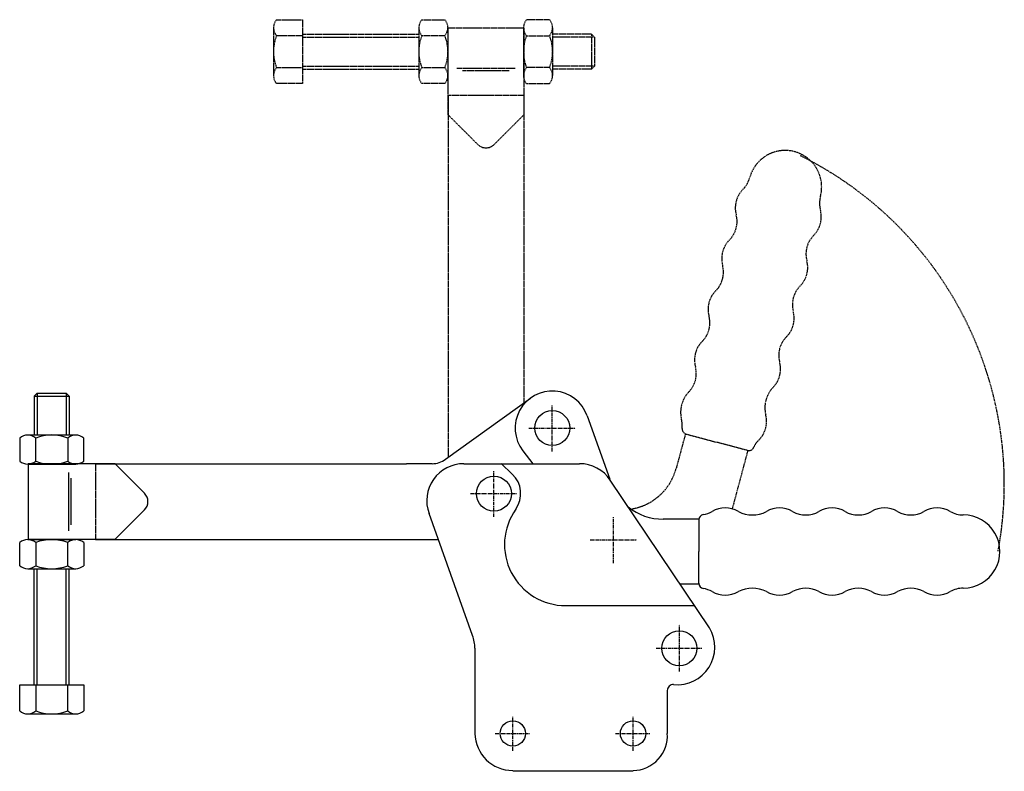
# Model space of a CAD drawing. Extents: x 111 to 448, y 177 to 435.
import ezdxf

# ---------------------------------------------------------------- set-up
doc = ezdxf.new("R2010")
doc.units = 0
doc.linetypes.add('CENTER', pattern=[2, 1.25, -0.25, 0.25, -0.25])
doc.linetypes.add('HIDDEN', pattern=[0.375, 0.25, -0.125])
doc.layers.get('0').update_dxf_attribs({"linetype": 'CONTINUOUS'})
for name, color, linetype in [('BRAUER-1', 1, 'CENTER'), ('BRAUER-2', 4, 'HIDDEN'), ('BRAUER-5', 4, 'HIDDEN')]:
    doc.layers.add(name, color=color, linetype=linetype)

# ---------------------------------------------------------------- blocks, each defined once
blk = doc.blocks.new('H4501AS_SP')
for p, q in [((-34.980759, 36.161869), (-33.980759, 37.161869)), ((-33.980759, 37.161869), (-23.980759, 37.161869)), ((-33.980759, 37.161869), (-33.980759, 22.838921)), ((-23.980759, 37.161869), (-22.980759, 36.161869)), ((-23.980759, 37.161869), (-23.980759, 22.838921)), ((-34.980759, 36.161869), (-22.980759, 36.161869)), ((-34.980759, 36.161869), (-34.980759, 22.838921)), ((-22.980759, 36.161869), (-22.980759, 22.838921)), ((-39.948759, 21.789249), (-39.948759, 13.888593)), ((-37.206759, 22.838921), (-20.754759, 22.838921)), ((-34.464759, 13.888593), (-34.464759, 21.789249)), ((-23.496759, 21.789249), (-23.496759, 13.888592)), ((-18.012759, 13.888592), (-18.012759, 21.789249)), ((-37.206759, 12.838921), (-20.754759, 12.838921)), ((-37, 13.000001), (-7.343145, 13)), ((-37, 13.000001), (-37, -12.999999)), ((-7.343145, 13), (2.828427, 2.828426)), ((-23.204168, 10.000001), (-23.204169, -9.999999)), ((-22.404168, 8), (-22.404169, -8)), ((-7.343146, -13), (2.828427, -2.828427)), ((-37.206759, -13.038131), (-20.754759, -13.038131)), ((-7.343146, -13), (-37, -12.999999)), ((-39.948759, -21.988459), (-39.948759, -14.087803)), ((-34.464759, -14.087803), (-34.464759, -21.988459)), ((-23.496759, -21.988459), (-23.496759, -14.087802)), ((-18.012759, -14.087802), (-18.012759, -21.988459)), ((-37.206759, -23.038131), (-20.754759, -23.038131)), ((-34.980759, -62.838131), (-34.980759, -23.038131)), ((-33.980759, -62.838131), (-33.980759, -23.038131)), ((-23.980759, -62.838131), (-23.980759, -23.038131)), ((-22.980759, -62.838131), (-22.980759, -23.038131)), ((-39.948761, -62.838131), (-18.012761, -62.838131)), ((-39.948761, -71.788459), (-39.948761, -62.838131)), ((-34.464761, -62.838131), (-34.464761, -71.788459)), ((-23.496761, -71.788459), (-23.496761, -62.838131)), ((-18.012761, -62.838131), (-18.012761, -71.788459)), ((-37.206761, -72.838131), (-20.754761, -72.838131))]:
    blk.add_line(p, q)
for centre, radius, start, end in [((-37.206759, 18.640234), 4.175507, 48.952337, 131.047669), ((-28.980759, 7.968569), 14.868942, 68.356986, 111.643014), ((-20.754759, 18.640234), 4.175507, 48.952337, 131.047669), ((-37.206759, 17.037608), 4.175507, 228.952335, 311.047669), ((-28.980759, 27.709272), 14.868942, 248.356984, 291.643014), ((-20.754759, 17.037608), 4.175508, 228.952335, 311.04766), ((0, 0), 3.999999, 314.999989, 44.99999), ((-37.206759, -17.236818), 4.175507, 48.952331, 131.047665), ((-28.980759, -27.908482), 14.868942, 68.356986, 111.643016), ((-20.754759, -17.236818), 4.175508, 48.95234, 131.047665), ((-37.206759, -18.839443), 4.175508, 228.95234, 311.047663), ((-28.980759, -8.167779), 14.868942, 248.356986, 291.643014), ((-20.754759, -18.839443), 4.175508, 228.95234, 311.047663), ((-37.206761, -68.639443), 4.175508, 228.95234, 311.047663), ((-28.980761, -57.967779), 14.868942, 248.356986, 291.643014), ((-20.754761, -68.639443), 4.175508, 228.95234, 311.047663)]:
    blk.add_arc(centre, radius, start, end)

msp = doc.modelspace()

# ---------------------------------------------------------------- linework, layer by layer
for p, q in [((256.994125, 283.998723), (286.086286, 305.001072)), ((305.490313, 298.946827), (313.212041, 277.16152)), ((283.473833, 286.934534), (286.900304, 282.503992)), ((137.000001, 282.503995), (243.520001, 282.503993)), ((252.370002, 282.503993), (243.52, 282.503993)), ((263.220503, 282.503992), (302.860386, 282.503992)), ((275.992465, 282.509499), (279.808797, 278.938979)), ((347.472728, 226.197032), (313.400703, 276.888601)), ((266.234097, 223.567648), (251.286406, 265.460337)), ((343.820001, 263.48128), (331.520002, 263.481281)), ((343.820002, 263.261279), (343.820001, 252.37128)), ((137, 256.503995), (254.546248, 256.503993)), ((343.820002, 241.481282), (343.820001, 252.37128)), ((337.347387, 241.261281), (343.820001, 241.261281)), ((298.110001, 233.837322), (342.337355, 233.837321)), ((267.000001, 219.223992), (267, 198.503992)), ((332.97, 204.767964), (332.97, 198.503991)), ((267, 198.503992), (267, 190.000001)), ((332.97, 198.503991), (332.97, 189.999999)), ((321.269999, 177.014038), (279.999999, 177.014039))]:
    msp.add_line(p, q)
for centre, radius in [((293.520007, 294.703988), 5.999995), ((273.520002, 272.223992), 6), ((337.0984, 219.223991), 6), ((280, 190), 4.35), ((321.235, 189.999999), 4.35)]:
    msp.add_circle(centre, radius)
for centre, radius, start, end in [((293.520007, 294.703988), 12.700001, 19.516722, 217.717449), ((252.370002, 290.403993), 7.9, 269.999998, 305.82645), ((263.220503, 269.803992), 12.7, 89.999999, 199.999995), ((302.860385, 269.803992), 12.7, 33.647387, 89.999995), ((273.520002, 272.223992), 9.2, 324.654549, 46.877167), ((298.110001, 254.783992), 20.94667, 144.654526, 270), ((331.520002, 282.531281), 19.05, 231.23121, 270), ((352.820001, 258.321763), 9, 59.999984, 119.999974), ((371.420001, 258.321758), 9, 59.999984, 119.999974), ((389.420001, 258.321753), 9.000004, 60, 119.999974), ((407.420001, 258.321753), 9, 59.999984, 119.999974), ((425.420001, 258.321748), 9, 59.999987, 119.999974), ((345.620002, 263.261279), 1.8, 99.594055, 180), ((343.820005, 273.910223), 9, 279.594055, 299.999995), ((362.120005, 275.067154), 10.156936, 241.797861, 298.202122), ((380.420005, 273.910213), 9, 239.999987, 299.999995), ((398.420005, 273.910213), 9, 239.999987, 299.999995), ((416.420005, 273.910208), 9, 239.999987, 299.999995), ((434.420005, 273.910203), 9, 239.999984, 269.999994), ((434.420004, 252.371268), 12.538935, 269.999989, 90), ((345.620002, 241.481282), 1.8, 180, 260.405931), ((343.820002, 230.832338), 9, 59.999989, 80.405932), ((362.120002, 229.675402), 10.156936, 61.797863, 118.202126), ((380.420002, 230.832342), 9, 59.999989, 119.999999), ((398.420002, 230.832338), 9, 59.999989, 120.000002), ((416.420002, 230.832337), 9, 59.999989, 119.999999), ((434.420002, 230.832337), 9, 89.99999, 119.999999), ((352.820002, 246.420795), 9, 240.000009, 300.000002), ((371.420002, 246.4208), 9, 240.000024, 299.999999), ((389.420002, 246.4208), 9.000004, 240.000009, 299.999983), ((407.420002, 246.420795), 9, 240.000009, 299.999999), ((425.420002, 246.420795), 9, 240.000009, 299.999999), ((336.350377, 219.62343), 12.919712, 264.560422, 30.584203), ((254.300001, 219.223993), 12.7, 359.999989, 19.999997), ((334.97, 204.767964), 2, 85.536692, 180), ((279.956502, 190.259017), 12.95909, 181.14526, 270.192317), ((321.118346, 189.179082), 11.880051, 270.731425, 3.962322)]:
    msp.add_arc(centre, radius, start, end)
at = {"layer": 'BRAUER-1'}
for p, q in [((293.520007, 286.703988), (293.520007, 302.703988)), ((285.520007, 294.703988), (301.520007, 294.703987)), ((273.520002, 264.223992), (273.520002, 280.223992)), ((265.520002, 272.223992), (281.520002, 272.223992)), ((314.488123, 248.386141), (314.488123, 264.386141)), ((306.488123, 256.386141), (322.488123, 256.38614)), ((337.098399, 211.223991), (337.0984, 227.223991)), ((329.0984, 219.223991), (345.0984, 219.223991)), ((280, 184), (280, 196)), ((321.235, 183.999999), (321.235, 195.999999)), ((274, 190), (286, 190)), ((315.235, 189.999999), (327.235, 189.999999))]:
    msp.add_line(p, q, dxfattribs=at)
at = {"layer": 'BRAUER-2'}
msp.add_line((137.000001, 282.503995), (137, 256.503995), dxfattribs=at)
at = {"layer": 'BRAUER-5'}
for p, q in [((197.975119, 432.010295), (197.975119, 415.558295)), ((199.024791, 434.752295), (207.975119, 434.752295)), ((207.975119, 434.752295), (207.975119, 412.816295)), ((247.775119, 432.010293), (247.775119, 415.558293)), ((248.824791, 434.752293), (256.725447, 434.752293)), ((257.775119, 432.010293), (257.775119, 415.558293)), ((283.652171, 432.010293), (283.652171, 415.558293)), ((292.602499, 434.752293), (284.701843, 434.752293)), ((293.652171, 432.010293), (293.652171, 415.558293)), ((207.975119, 429.268295), (199.024791, 429.268295)), ((207.975119, 429.784293), (247.775119, 429.784293)), ((207.975119, 428.784293), (247.775119, 428.784293)), ((256.725447, 429.268293), (248.824791, 429.268293)), ((257.81325, 402.14668), (257.813251, 431.803534)), ((283.813251, 431.803534), (257.813251, 431.803534)), ((283.813251, 431.803534), (283.81325, 402.146679)), ((284.701843, 429.268293), (292.602499, 429.268293)), ((306.975119, 429.784293), (293.652171, 429.784293)), ((307.975119, 428.784293), (293.652171, 428.784293)), ((306.975119, 429.784293), (306.975119, 417.784293)), ((306.975119, 429.784293), (307.975119, 428.784293)), ((307.975119, 428.784293), (307.975119, 418.784293)), ((207.975119, 418.784293), (247.775119, 418.784293)), ((307.975119, 418.784293), (293.652171, 418.784293)), ((307.975119, 418.784293), (306.975119, 417.784293)), ((199.024791, 418.300295), (207.975119, 418.300295)), ((207.975119, 417.784293), (247.775119, 417.784293)), ((248.824791, 418.300293), (256.725448, 418.300293)), ((280.813251, 418.007702), (260.813251, 418.007703)), ((278.81325, 417.207702), (262.81325, 417.207703)), ((292.602499, 418.300293), (284.701842, 418.300293)), ((306.975119, 417.784293), (293.652171, 417.784293)), ((207.975119, 412.816295), (199.024791, 412.816295)), ((256.725448, 412.816293), (248.824791, 412.816293)), ((284.701842, 412.816293), (292.602499, 412.816293)), ((257.800005, 408.743994), (257.800003, 284.580506)), ((283.800005, 408.743993), (257.800005, 408.743994)), ((283.800005, 408.743993), (283.800003, 303.350548)), ((257.81325, 402.14668), (267.984823, 391.975107)), ((283.81325, 402.146679), (273.641676, 391.975107)), ((339.177413, 292.729019), (335.993938, 280.848132)), ((339.389918, 292.672079), (349.908849, 289.853539)), ((360.42778, 287.035001), (349.908849, 289.853539)), ((355.281452, 266.978625), (360.640284, 286.97806))]:
    msp.add_line(p, q, dxfattribs=at)
for centre, radius, start, end in [((202.173807, 432.010295), 4.175508, 138.95234, 221.047663), ((251.973807, 432.010293), 4.175508, 138.95234, 221.047663), ((253.576432, 432.010293), 4.175507, 318.952331, 41.047665), ((287.850858, 432.010293), 4.175507, 138.952335, 221.047669), ((289.453484, 432.010293), 4.175507, 318.952337, 41.047669), ((212.845471, 423.784295), 14.868942, 158.356986, 201.643014), ((262.645471, 423.784293), 14.868942, 158.356986, 201.643014), ((242.904768, 423.784293), 14.868942, 338.356986, 21.643016), ((298.522522, 423.784293), 14.868942, 158.356984, 201.643014), ((278.781819, 423.784293), 14.868942, 338.356986, 21.643014), ((202.173807, 415.558295), 4.175508, 138.95234, 221.047663), ((251.973807, 415.558293), 4.175508, 138.95234, 221.047663), ((253.576432, 415.558293), 4.175508, 318.95234, 41.047665), ((287.850858, 415.558293), 4.175508, 138.952335, 221.04766), ((289.453484, 415.558293), 4.175507, 318.952337, 41.047669), ((270.81325, 394.803534), 3.999999, 224.999989, 314.99999), ((373.337547, 377.371485), 12.538935, 344.999989, 165), ((322.761079, 275.473508), 125.711033, 349.477595, 63.676876), ((352.532533, 382.946173), 9, 314.999984, 344.999994), ((365.260452, 370.218248), 9, 134.999987, 194.999974), ((394.142556, 371.796798), 9, 164.99999, 194.999999), ((347.873786, 365.559509), 9, 314.999987, 14.999995), ((376.75589, 367.138055), 9, 315.000009, 14.999999), ((360.601705, 352.831584), 9, 134.999984, 194.999974), ((389.483813, 354.410133), 9, 134.999989, 194.999999), ((372.097148, 349.751391), 9, 315.000009, 14.999999), ((343.215038, 348.172846), 9, 314.999987, 14.999995), ((355.942962, 335.444919), 9.000004, 135, 194.999974), ((384.825069, 337.023469), 9, 134.999989, 195.000002), ((367.4384, 332.364727), 9.000004, 315.000009, 14.999983), ((338.556295, 330.786181), 9, 314.999987, 14.999995), ((351.284214, 318.058256), 9, 134.999984, 194.999974), ((380.166323, 319.636805), 9, 134.999989, 194.999999), ((362.779657, 314.978062), 9, 315.000024, 14.999999), ((333.897548, 313.399517), 9, 314.999987, 14.999995), ((376.561986, 301.677431), 10.156253, 136.921875, 193.328072), ((347.679869, 300.098884), 10.156254, 136.921871, 193.328048), ((329.103829, 295.428232), 9, 354.594055, 14.999995), ((357.985948, 297.006774), 9, 315.000009, 15.000002), ((339.855793, 294.410746), 1.8, 174.594055, 255), ((370.71387, 284.278852), 9, 134.999989, 155.405932), ((360.893654, 288.773668), 1.8, 255, 335.405931), ((317.593052, 285.778635), 19.05, 278.920282, 345)]:
    msp.add_arc(centre, radius, start, end, dxfattribs=at)

# ---------------------------------------------------------------- block references
msp.add_blockref('H4501AS_SP', (150.94046, 269.51724))

doc.saveas('drawing.dxf')
